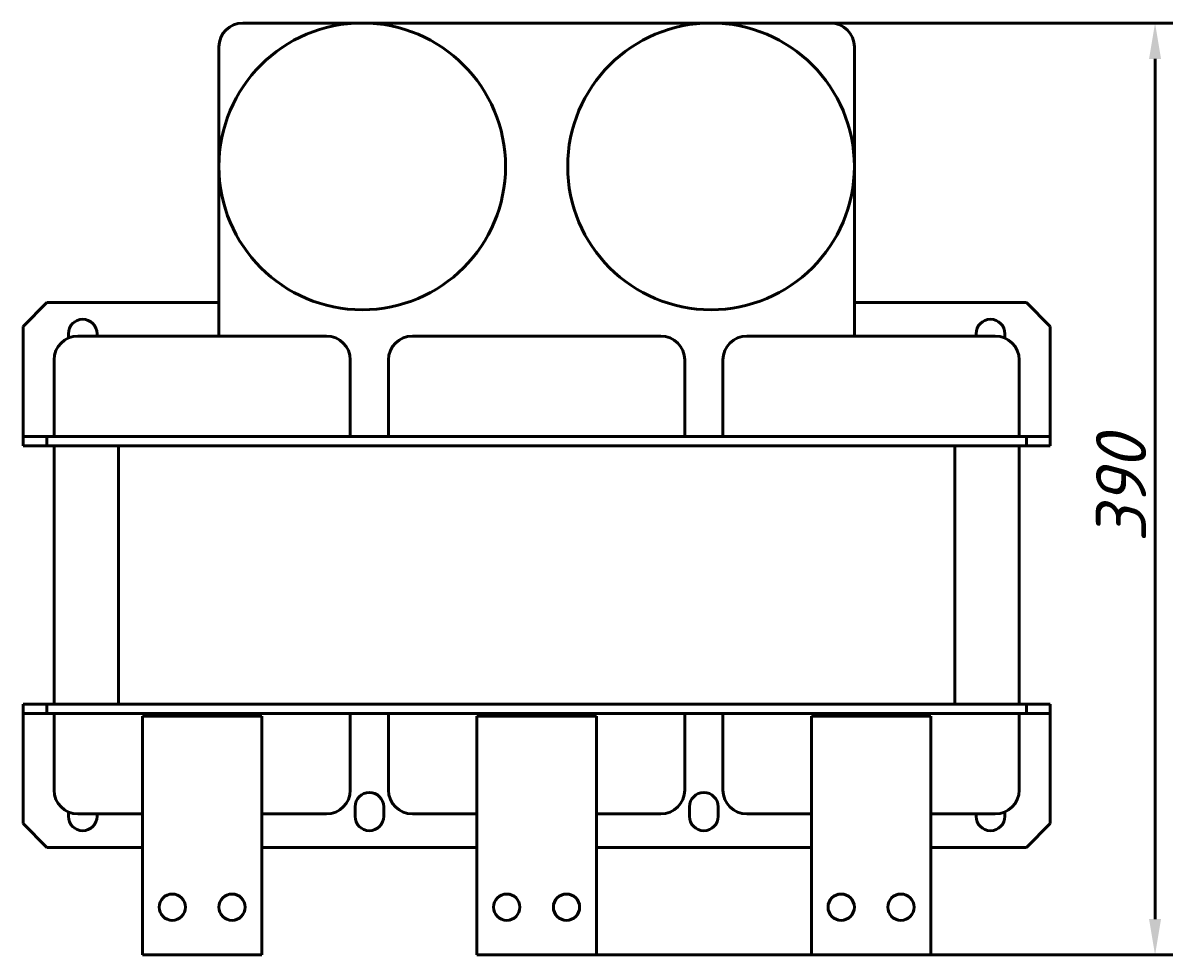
# Model space of a CAD drawing. Header units: millimetres. Extents: x 469 to 1988, y -479 to 1034.
# Tile 1 of 4: x 513 to 994, y -479 to -89. Entities that reach past the tile are written whole.
import ezdxf

# ---------------------------------------------------------------- set-up
doc = ezdxf.new("R2010")
doc.units = ezdxf.units.MM
doc.layers.get('Defpoints').update_dxf_attribs({"lineweight": 25})
doc.layers.add('Осн_СБ', color=7, linetype='Continuous', lineweight=50)
doc.styles.add('ГОСТ', font='isocpeui.ttf')
doc.dimstyles.new('ISO-25', dxfattribs={"dimtxt": 3.5, "dimasz": 2.5, "dimexe": 1.25, "dimexo": 0.625, "dimtad": 1, "dimdec": 0, "dimtxsty": 'ГОСТ', "dimcen": 2.5, "dimclrd": 256, "dimclre": 256, "dimclrt": 256, "dimadec": 0, "dimazin": 0, "dimtfac": 1, "dimtdec": 0, "dimtmove": 0, "dimatfit": 3, "dimfxl": 1, "dimlwd": -1, "dimlwe": -1, "dimarcsym": 0})

# ---------------------------------------------------------------- blocks, each defined once
blk = doc.blocks.new('*D295')
at = {"layer": 'Defpoints', "color": 0, "transparency": 16777216}
for p in [(727.69, -88.96), (986.58, -88.96), (727.69, -478.96)]:
    blk.add_point(p, dxfattribs=at)
at = {"layer": 'Осн_СБ', "transparency": 16777216}
for p, q in [((731.44, -88.96), (994.08, -88.96)), ((986.58, -463.96), (986.58, -103.96)), ((731.44, -478.96), (994.08, -478.96))]:
    blk.add_line(p, q, dxfattribs=at)
for points in [[(984.08, -103.96), (989.08, -103.96), (986.58, -88.96)], [(984.08, -463.96), (989.08, -463.96), (986.58, -478.96)]]:
    blk.add_solid(points, dxfattribs=at)
at = {"layer": 'Осн_СБ', "transparency": 16777216, "insert": (972.33, -283.96), "char_height": 21, "attachment_point": 5, "rotation": 90, "style": 'ГОСТ'}
blk.add_mtext('390', dxfattribs=at)

msp = doc.modelspace()

# ---------------------------------------------------------------- linework, layer by layer
at = {"layer": 'Осн_СБ'}
for p, q in [((604.69, -88.96), (850.69, -88.96)), ((594.69, -219.96), (594.69, -98.96)), ((860.69, -98.96), (860.69, -219.96)), ((512.69, -215.96), (522.69, -205.96)), ((522.69, -205.96), (594.69, -205.96)), ((860.69, -205.96), (932.69, -205.96)), ((932.69, -205.96), (942.69, -215.96)), ((512.69, -261.96), (512.69, -215.96)), ((942.69, -215.96), (942.69, -261.96)), ((531.69, -220.8), (531.69, -218.96)), ((639.69, -219.96), (535.69, -219.96)), ((543.69, -218.96), (543.69, -219.96)), ((779.69, -219.96), (675.69, -219.96)), ((919.69, -219.96), (815.69, -219.96)), ((911.69, -219.96), (911.69, -218.96)), ((923.69, -218.96), (923.69, -220.8)), ((525.69, -229.96), (525.69, -261.96)), ((649.69, -261.96), (649.69, -229.96)), ((665.69, -229.96), (665.69, -261.96)), ((789.69, -261.96), (789.69, -229.96)), ((805.69, -229.96), (805.69, -261.96)), ((929.69, -261.96), (929.69, -229.96)), ((512.69, -261.96), (522.69, -261.96)), ((512.69, -265.96), (512.69, -261.96)), ((522.69, -261.96), (932.69, -261.96)), ((522.69, -265.96), (522.69, -261.96)), ((932.69, -261.96), (942.69, -261.96)), ((932.69, -265.96), (932.69, -261.96)), ((942.69, -265.96), (942.69, -261.96)), ((512.69, -265.96), (522.69, -265.96)), ((522.69, -265.96), (932.69, -265.96)), ((525.69, -265.96), (525.69, -373.96)), ((552.69, -265.96), (552.69, -373.96)), ((902.69, -265.96), (552.69, -265.96)), ((902.69, -373.96), (902.69, -265.96)), ((929.69, -373.96), (929.69, -265.96)), ((932.69, -265.96), (942.69, -265.96)), ((522.69, -373.96), (512.69, -373.96)), ((512.69, -373.96), (512.69, -377.96)), ((522.69, -377.96), (522.69, -373.96)), ((932.69, -373.96), (522.69, -373.96)), ((552.69, -373.96), (902.69, -373.96)), ((942.69, -373.96), (932.69, -373.96)), ((932.69, -373.96), (932.69, -377.96)), ((942.69, -377.96), (942.69, -373.96)), ((512.69, -423.96), (512.69, -377.96)), ((512.69, -377.96), (522.69, -377.96)), ((932.69, -377.96), (522.69, -377.96)), ((525.69, -377.96), (525.69, -409.96)), ((562.69, -378.96), (562.69, -478.96)), ((612.69, -378.96), (562.69, -378.96)), ((612.69, -478.96), (612.69, -378.96)), ((649.69, -409.96), (649.69, -377.96)), ((665.69, -377.96), (665.69, -409.96)), ((702.69, -378.96), (702.69, -478.96)), ((752.69, -378.96), (702.69, -378.96)), ((752.69, -478.96), (752.69, -378.96)), ((789.69, -409.96), (789.69, -377.96)), ((805.69, -377.96), (805.69, -409.96)), ((842.69, -378.96), (842.69, -478.96)), ((892.69, -378.96), (842.69, -378.96)), ((892.69, -478.96), (892.69, -378.96)), ((929.69, -409.96), (929.69, -377.96)), ((932.69, -377.96), (942.69, -377.96)), ((942.69, -377.96), (942.69, -423.96)), ((651.69, -420.96), (651.69, -416.96)), ((663.69, -416.96), (663.69, -420.96)), ((791.69, -420.96), (791.69, -416.96)), ((803.69, -416.96), (803.69, -420.96)), ((531.69, -420.96), (531.69, -419.13)), ((535.69, -419.96), (562.69, -419.96)), ((543.69, -419.96), (543.69, -420.96)), ((612.69, -419.96), (639.69, -419.96)), ((675.69, -419.96), (702.69, -419.96)), ((752.69, -419.96), (779.69, -419.96)), ((815.69, -419.96), (842.69, -419.96)), ((892.69, -419.96), (919.69, -419.96)), ((911.69, -420.96), (911.69, -419.96)), ((923.69, -419.13), (923.69, -420.96)), ((522.69, -433.96), (512.69, -423.96)), ((942.69, -423.96), (932.69, -433.96)), ((522.69, -433.96), (562.69, -433.96)), ((612.69, -433.96), (702.69, -433.96)), ((752.69, -433.96), (842.69, -433.96)), ((892.69, -433.96), (932.69, -433.96)), ((562.69, -478.96), (612.69, -478.96)), ((702.69, -478.96), (752.69, -478.96)), ((842.69, -478.96), (892.69, -478.96))]:
    msp.add_line(p, q, dxfattribs=at)
for centre, radius in [((654.69, -148.96), 60), ((800.69, -148.96), 60), ((575.19, -458.96), 5.5), ((600.19, -458.96), 5.5), ((715.19, -458.96), 5.5), ((740.19, -458.96), 5.5), ((855.19, -458.96), 5.5), ((880.19, -458.96), 5.5)]:
    msp.add_circle(centre, radius, dxfattribs=at)
for centre, radius, start, end in [((604.69, -98.96), 10, 90, 180), ((850.69, -98.96), 10, 0, 90), ((537.69, -218.96), 6, 0, 180), ((917.69, -218.96), 6, 0, 180), ((535.69, -229.96), 10, 90, 180), ((639.69, -229.96), 10, 0, 90), ((675.69, -229.96), 10, 90, 180), ((779.69, -229.96), 10, 0, 90), ((815.69, -229.96), 10, 90, 180), ((919.69, -229.96), 10, 0, 90), ((535.69, -409.96), 10, 180, 270), ((639.69, -409.96), 10, 270, 0), ((657.69, -416.96), 6, 0, 180), ((675.69, -409.96), 10, 180, 270), ((779.69, -409.96), 10, 270, 0), ((797.69, -416.96), 6, 0, 180), ((815.69, -409.96), 10, 180, 270), ((919.69, -409.96), 10, 270, 0), ((537.69, -420.96), 6, 180, 0), ((657.69, -420.96), 6, 180, 0), ((797.69, -420.96), 6, 180, 0), ((917.69, -420.96), 6, 180, 0)]:
    msp.add_arc(centre, radius, start, end, dxfattribs=at)

# ---------------------------------------------------------------- dimensions: what is measured, and where the dimension line sits
dim = msp.add_linear_dim(base=(986.58, -88.96), p1=(727.69, -478.96), p2=(727.69, -88.96), angle=90, dimstyle='ISO-25', dxfattribs=at)
dim.commit()
dim.dimension.update_dxf_attribs({"geometry": '*D295', "text_midpoint": (972.33, -283.96)})

doc.saveas('drawing.dxf')
